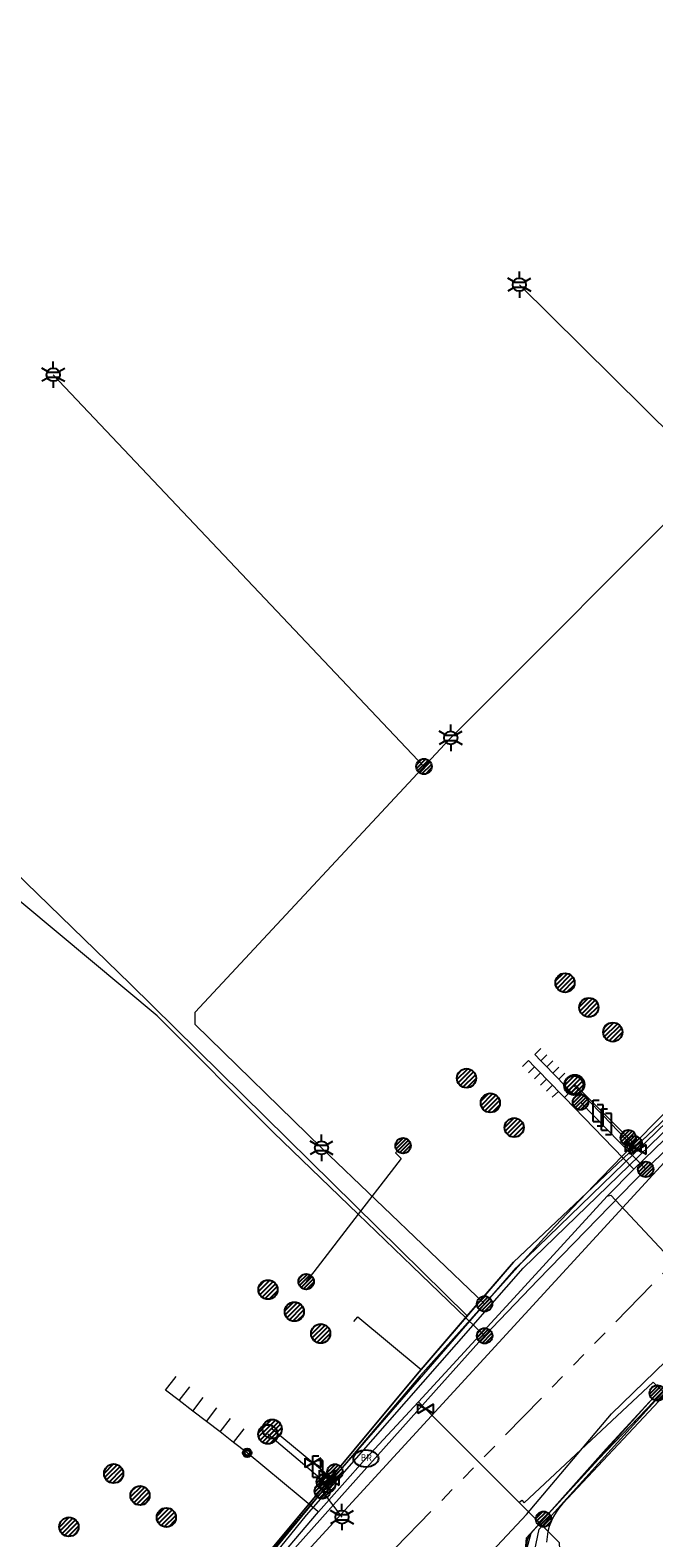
# Model space of a CAD drawing. Header units: metres. Extents: x 197355 to 199157, y 355772 to 356286.
# Tile 118 of 256: x 197650 to 197686, y 356170 to 356258. Entities that reach past the tile are written whole.
import ezdxf
from ezdxf.enums import TextEntityAlignment as Align
from ezdxf.lldxf.tags import DXFTag

# ---------------------------------------------------------------- set-up
doc = ezdxf.new("R2010")
doc.units = ezdxf.units.M
doc.linetypes.add('RI-GWA', pattern=[18.45, 6, -1.8, 1.75, -1.8, 1.75, -1.8, 1.75, -1.8])
for name, color, linetype, lineweight in [('B-WE-KL-DATA_HULPSTUK_KPNB.V.-S', 90, 'Continuous', 25), ('B-WE-KL-DATA_KABELBUNDEL_KPNB.V.-G', 90, 'Continuous', 18), ('B-WE-KL-DATA_KABELBUNDEL_ZIGGOB.V.-G', 94, 'Continuous', 18), ('B-WE-KL-DATA_TELECOM_ZIGGOB.V.-G', 94, 'KL-TELECOM-ALGEMEEN-N', 18), ('B-WE-KL-DATA_ZIGGOB.V.-G', 94, 'KL-DATA-N', 18), ('B-WE-KL-ET_LS_ENEXISNETBEHEERB.V.-G', 190, 'KL-LS-N', 18), ('B-WE-KL-ET_LS_HULPSTUK_ENEXISNETBEHEERB.V.-S', 190, 'Continuous', 25), ('B-WE-KL-ET_LS_KABELBUNDEL_ENEXISNETBEHEERB.V.-G', 190, 'KL-BUNDEL-N', 18), ('B-WE-KL-GAS_HULPSTUK_ENEXISNETBEHEERB.V.-S', 30, 'Continuous', 25), ('B-WE-KL-GAS_LD_AANSLUITLEIDING_30 MBAR_PE_25_ENEXISNETBEHEERB.V.-G', 50, 'KL-GAS-LD-N', 18), ('B-WE-KL-GAS_LD_AANSLUITLEIDING_30 MBAR_PE_40_ENEXISNETBEHEERB.V.-G', 50, 'KL-GAS-LD-N', 18), ('B-WE-KL-GAS_LD_AANSLUITLEIDING_30 MBAR_PE_50_ENEXISNETBEHEERB.V.-G', 50, 'KL-GAS-LD-N', 18), ('B-WE-KL-GAS_LD_ENEXISNETBEHEERB.V.-G', 50, 'KL-GAS-LD-N', 18), ('B-WE-KL-GAS_LD_HOOFDLEIDING_30 MBAR_PE_ENEXISNETBEHEERB.V.-G', 50, 'KL-GAS-LD-N', 18), ('B-WE-KL-GAS_LD_HOOFDLEIDING_30 MBAR_PVC_110_ENEXISNETBEHEERB.V.-G', 50, 'KL-GAS-LD-N', 18), ('B-WE-KL-WATER_HULPSTUK_NVWATERLEIDINGMAATSCHAPPIJLIMBURG-S', 170, 'Continuous', 25), ('B-WE-KL-WATER_TRANSPORTLEIDING_NVWATERLEIDINGMAATSCHAPPIJLIMBURG-G', 170, 'KL-WATER-TR-N', 18), ('B-WE-RI-GWA_GEMEENTEROERMOND-G', 30, 'RI-GWA', 18)]:
    doc.layers.add(name, color=color, linetype=linetype, lineweight=lineweight)
doc.styles.add('NLCS-ISO', font='NLCS-ISO.ttf')
doc.styles.get("Standard").update_dxf_attribs({"font": 'isocp.shx'})
doc.linetypes.add('KL-BUNDEL-N', pattern='A,28,-5,[103,NLCS.SHX,S=1.25,R=0,X=0,Y=0],-5,[103,NLCS.SHX,S=1.25,R=0,X=0,Y=0],-5,[103,NLCS.SHX,S=1.25,R=0,X=0,Y=0],-5,[103,NLCS.SHX,S=1.25,R=0,X=0,Y=0],-5', length=53)
tags = doc.linetypes.add('KL-DATA-N', pattern='A,4,-1,[101,NLCS.SHX,S=0.5,R=0,X=0,Y=0],-1,4,-1,["D",Standard,S=1,R=0,X=-0.25,Y=-0.5],-1.5', length=12.5).pattern_tags.tags
tags[18] = DXFTag(74, 10)
tags = doc.linetypes.add('KL-GAS-LD-N', pattern='A,4,-1,[69,NLCS.SHX,S=0.5,R=0,X=0,Y=0],-1,4,-1,["L",Standard,S=1,R=0,X=0.25,Y=-0.5],-2', length=13).pattern_tags.tags
tags[18] = DXFTag(74, 10)
tags = doc.linetypes.add('KL-LS-N', pattern='A,4,-1,[103,NLCS.SHX,S=0.75,R=0,X=0,Y=0],-1,4,-1,["L",Standard,S=1,R=0,X=0,Y=-0.5],-2', length=13).pattern_tags.tags
tags[18] = DXFTag(74, 10)
doc.linetypes.add('KL-TELECOM-ALGEMEEN-N', pattern='A,7,-1,[101,NLCS.SHX,S=0.5,R=0,X=0,Y=0],-1', length=9)
doc.linetypes.add('KL-WATER-TR-N', pattern='A,7,-0.5,[168,NLCS.SHX,S=0.75,R=0,X=0.75,Y=0],-2,[168,NLCS.SHX,S=0.75,R=0,X=0.75,Y=0],-2', length=11.5)

# ---------------------------------------------------------------- blocks, each defined once
blk = doc.blocks.new('SKL-ET_HULP_MOF-SO')
h = blk.add_hatch()
h.set_pattern_fill('ANSI31', color=256, scale=6, style=0)
h.set_pattern_definition([(45, (-2.25, -126.982), (-0.53033, 0.53033), [])])
edge = h.paths.add_edge_path()
edge.add_arc((0, 0), 2.25, 0, 360)
at = {"linetype": 'Continuous'}
blk.add_circle((0, 0), 2.25, dxfattribs=at)
blk = doc.blocks.new('SKL-WTB_HULP_AANSLUITPUNT-SO')
h = blk.add_hatch()
h.set_pattern_fill('ANSI31', color=256, scale=3, style=0)
h.set_pattern_definition([(45, (-1.125, -63.491), (-0.265165, 0.265165), [])])
edge = h.paths.add_edge_path()
edge.add_arc((0, 0), 1.12, 0, 360)
at = {"linetype": 'Continuous'}
blk.add_circle((0, 0), 1.12, dxfattribs=at)
blk = doc.blocks.new('SKL-WTB_HULP_AFSLUITER-SO')
for p, q in [((2.3, 1.37), (-2.3, -1.37)), ((-2.3, 1.37), (2.3, -1.37)), ((2.3, -1.37), (2.3, 1.37))]:
    blk.add_line(p, q)
at = {"ltscale": 0.1}
blk.add_line((-2.3, -1.37), (-2.3, 1.37), dxfattribs=at)
blk = doc.blocks.new('SKL-WTB_HULP_VERLOOPSTUK-SO')
for p, q in [((-0.539, -0.383), (-0.539, 0.867)), ((-0.539, 0.867), (-0.193, 0.867)), ((0.048, 0.598), (-0.298, 0.598)), ((0.048, -0.652), (0.048, 0.598)), ((-0.539, -0.383), (-0.193, -0.383)), ((0.048, -0.652), (-0.298, -0.652))]:
    blk.add_line(p, q)
blk = doc.blocks.new('SKL-ET_HULP_AANSLUITPUNT-SO')
h = blk.add_hatch()
h.set_pattern_fill('ANSI31', color=256, scale=30, style=0)
h.set_pattern_definition([(45, (-11.25, -634.91), (-2.65165, 2.65165), [])])
edge = h.paths.add_edge_path()
edge.add_arc((0, 0), 11.2, 0, 360)
at = {"linetype": 'Continuous'}
blk.add_circle((0, 0), 11.2, dxfattribs=at)
blk = doc.blocks.new('B-SIE-WEG_LICHTMAST-SO')
at = {"ltscale": 0.1}
for p, q in [((-0.334, 0.193), (-0.668, 0.386)), ((0, 0.386), (0, 0.772)), ((0.334, 0.193), (0.668, 0.386)), ((-0.334, -0.193), (-0.668, -0.386)), ((0, -0.386), (0, -0.772)), ((0.334, -0.193), (0.668, -0.386))]:
    blk.add_line(p, q, dxfattribs=at)
at = {"flags": 128}
for points in [[(-0.354, 0.152), (0.354, 0.152)], [(-0.354, -0.152), (0.354, -0.152)]]:
    blk.add_lwpolyline(points, dxfattribs=at)
at = {"ltscale": 0.1}
blk.add_circle((0, 0), 0.386, dxfattribs=at)
at = {"style": 'NLCS-ISO'}
blk.add_attdef('TYPE', text='', height=0.549, dxfattribs=at).set_placement((0, 0.772), align=Align.BOTTOM_CENTER)
blk = doc.blocks.new('SIE-WEG_STRAATPOT_BRANDKRAAN-SO')
blk.add_ellipse((0, 0), major_axis=(-0.729, 0), ratio=0.685994)
at = {"style": 'NLCS-ISO'}
blk.add_text('BR', height=0.4, dxfattribs=at).set_placement((-0.298, -0.153))
blk = doc.blocks.new('SIE-WEG_AFVALBAK_TYPE_01')
for radius in [0.25, 0.156]:
    blk.add_circle((0, 0), radius)

msp = doc.modelspace()

# ---------------------------------------------------------------- linework, layer by layer
at = {"layer": 'B-WE-KL-DATA_KABELBUNDEL_KPNB.V.-G', "ltscale": 0.5, "flags": 128}
for points in [[(197663.789, 356167.193), (197687.005, 356192.478), (197705.763, 356210.188), (197714.564, 356217.062), (197723.719, 356223.458), (197724.766, 356224.253), (197725.872, 356224.964), (197727.03, 356225.586), (197728.353, 356226.161), (197729.72, 356226.621), (197731.122, 356226.961), (197731.364, 356226.977), (197731.604, 356227.014), (197731.839, 356227.071), (197732.069, 356227.148), (197732.291, 356227.245), (197732.505, 356227.361), (197732.707, 356227.495), (197732.897, 356227.645), (197733.073, 356227.812), (197739.927, 356237.17)], [(197676.318, 356182.129), (197672.089, 356186.197), (197668.947, 356189.22), (197663.999, 356193.98), (197657.211, 356200.779), (197643.532, 356212.193), (197637.696, 356218.084), (197631.726, 356223.457), (197630.044, 356224.889), (197622.633, 356230.615), (197616.539, 356234.556)], [(197727.22, 356215.763), (197725.434, 356214.361), (197723.894, 356213.091), (197720.073, 356209.928), (197716.035, 356206.422), (197712.279, 356203.124), (197708.597, 356199.809), (197704.87, 356196.434), (197702.975, 356194.648), (197699.351, 356191.208), (197697.731, 356189.667), (197694.178, 356186.141), (197691.357, 356183.415), (197687.899, 356179.805), (197686.478, 356178.322), (197680.865, 356172.335), (197680.664, 356172.101), (197680.485, 356171.85), (197680.329, 356171.584), (197680.198, 356171.305), (197680.091, 356171.015), (197680.011, 356170.717), (197679.958, 356170.414), (197679.932, 356170.106)], [(197685.711, 356191.839), (197705.343, 356210.601), (197708.313, 356213.188)], [(197685.711, 356191.839), (197681.907, 356195.751)], [(197671.562, 356193.217), (197671.124, 356192.791), (197671.452, 356192.46), (197670.872, 356191.71), (197668.947, 356189.22), (197666.348, 356185.858), (197665.908, 356185.289)], [(197676.318, 356182.129), (197679.42, 356185.378), (197685.711, 356191.839)], [(197663.302, 356167.565), (197673.496, 356178.97), (197676.318, 356182.129)]]:
    msp.add_lwpolyline(points, dxfattribs=at)
at = {"layer": 'B-WE-KL-DATA_KABELBUNDEL_ZIGGOB.V.-G', "ltscale": 0.5, "flags": 128}
for points in [[(197675.307, 356183.292), (197655.637, 356202.648), (197638.727, 356219.059), (197635.992, 356220.235), (197632.055, 356223.831), (197627.932, 356227.213), (197623.636, 356230.373), (197621.427, 356231.866), (197617.379, 356234.415)], [(197667.031, 356158.562), (197669.93, 356162.275), (197678.762, 356171.715), (197683.715, 356177.577), (197703.399, 356196.675), (197727.357, 356217.527)], [(197675.307, 356183.292), (197678, 356186.416), (197691.186, 356198.886)], [(197668.695, 356182.972), (197668.919, 356183.241), (197672.614, 356180.168)], [(197672.614, 356180.168), (197675.307, 356183.292)], [(197661.49, 356166.822), (197672.614, 356180.168)], [(197672.713, 356160.331), (197678.568, 356167.978), (197678.754, 356170.341), (197682.959, 356174.935), (197686.794, 356178.927)]]:
    msp.add_lwpolyline(points, dxfattribs=at)
at = {"layer": 'B-WE-KL-DATA_TELECOM_ZIGGOB.V.-G', "ltscale": 0.5, "flags": 128}
for points in [[(197657.015, 356162.608), (197657.585, 356162.134), (197672.385, 356179.902), (197675.307, 356183.292), (197655.637, 356202.648), (197638.727, 356219.059), (197635.992, 356220.235), (197634.047, 356222.059), (197632.055, 356223.831), (197630.016, 356225.55), (197627.932, 356227.213), (197625.805, 356228.822), (197623.636, 356230.373), (197621.427, 356231.866), (197619.179, 356233.3), (197617.379, 356234.415), (197620.349, 356239.429), (197621.054, 356240.42), (197623.355, 356243.566), (197625.724, 356246.676), (197628.159, 356249.747), (197630.661, 356252.781), (197633.23, 356255.775), (197635.45, 356258.266)], [(197657.015, 356162.608), (197657.585, 356162.134), (197672.385, 356179.902), (197675.307, 356183.292), (197655.637, 356202.648), (197638.727, 356219.059), (197635.992, 356220.235), (197634.047, 356222.059), (197632.055, 356223.831), (197630.016, 356225.55), (197627.932, 356227.213), (197625.805, 356228.822), (197623.636, 356230.373), (197621.427, 356231.866), (197619.179, 356233.3), (197617.379, 356234.415), (197614.832, 356230.117), (197613.803, 356228.425), (197612.771, 356226.691), (197611.736, 356224.914), (197610.699, 356223.096), (197609.661, 356221.235), (197608.62, 356219.334), (197607.578, 356217.393), (197606.534, 356215.411), (197605.374, 356213.164), (197604.305, 356211.051), (197604.662, 356210.872)], [(197719.743, 356225.047), (197720.262, 356224.411), (197704.392, 356211.375), (197678, 356186.416), (197672.385, 356179.902), (197657.585, 356162.134), (197657.015, 356162.608)], [(197705.956, 356188.797), (197701.648, 356193.402), (197692.201, 356184.557), (197682.959, 356174.935), (197678.754, 356170.341), (197678.568, 356167.978), (197674.02, 356162.043), (197672.713, 356160.331), (197672.534, 356160.462), (197672.343, 356160.573), (197672.141, 356160.665), (197671.93, 356160.735), (197671.712, 356160.783), (197671.49, 356160.809), (197671.265, 356160.813), (197671.041, 356160.793), (197670.819, 356160.752), (197670.601, 356160.688), (197670.391, 356160.603), (197670.189, 356160.497), (197669.997, 356160.372), (197669.819, 356160.229), (197669.655, 356160.068), (197669.507, 356159.893), (197667.849, 356158.075), (197666.364, 356158.958), (197659.381, 356164.29), (197657.585, 356162.134), (197657.015, 356162.608)], [(197701.951, 356185.05), (197697.642, 356189.652), (197692.201, 356184.557), (197682.959, 356174.935), (197678.754, 356170.341), (197678.568, 356167.978), (197674.02, 356162.043), (197672.713, 356160.331), (197672.534, 356160.462), (197672.343, 356160.573), (197672.141, 356160.665), (197671.93, 356160.735), (197671.712, 356160.783), (197671.49, 356160.809), (197671.265, 356160.813), (197671.041, 356160.793), (197670.819, 356160.752), (197670.601, 356160.688), (197670.391, 356160.603), (197670.189, 356160.497), (197669.997, 356160.372), (197669.819, 356160.229), (197669.655, 356160.068), (197669.507, 356159.893), (197667.849, 356158.075), (197666.364, 356158.958), (197659.381, 356164.29), (197657.585, 356162.134), (197657.015, 356162.608)], [(197697.946, 356181.304), (197693.639, 356185.904), (197692.201, 356184.557), (197682.959, 356174.935), (197678.754, 356170.341), (197678.568, 356167.978), (197674.02, 356162.043), (197672.713, 356160.331), (197672.534, 356160.462), (197672.343, 356160.573), (197672.141, 356160.665), (197671.93, 356160.735), (197671.712, 356160.783), (197671.49, 356160.809), (197671.265, 356160.813), (197671.041, 356160.793), (197670.819, 356160.752), (197670.601, 356160.688), (197670.391, 356160.603), (197670.189, 356160.497), (197669.997, 356160.372), (197669.819, 356160.229), (197669.655, 356160.068), (197669.507, 356159.893), (197667.849, 356158.075), (197666.364, 356158.958), (197659.381, 356164.29), (197657.585, 356162.134), (197657.015, 356162.608)], [(197695.047, 356178.592), (197690.587, 356182.876), (197682.959, 356174.935), (197678.754, 356170.341), (197678.568, 356167.978), (197674.02, 356162.043), (197672.713, 356160.331), (197672.534, 356160.462), (197672.343, 356160.573), (197672.141, 356160.665), (197671.93, 356160.735), (197671.712, 356160.783), (197671.49, 356160.809), (197671.265, 356160.813), (197671.041, 356160.793), (197670.819, 356160.752), (197670.601, 356160.688), (197670.391, 356160.603), (197670.189, 356160.497), (197669.997, 356160.372), (197669.819, 356160.229), (197669.655, 356160.068), (197669.507, 356159.893), (197667.849, 356158.075), (197666.364, 356158.958), (197659.381, 356164.29), (197657.585, 356162.134), (197657.015, 356162.608)], [(197691.042, 356174.846), (197686.794, 356178.927), (197682.959, 356174.935), (197678.754, 356170.341), (197678.568, 356167.978), (197674.02, 356162.043), (197672.713, 356160.331), (197672.534, 356160.462), (197672.343, 356160.573), (197672.141, 356160.665), (197671.93, 356160.735), (197671.712, 356160.783), (197671.49, 356160.809), (197671.265, 356160.813), (197671.041, 356160.793), (197670.819, 356160.752), (197670.601, 356160.688), (197670.391, 356160.603), (197670.189, 356160.497), (197669.997, 356160.372), (197669.819, 356160.229), (197669.655, 356160.068), (197669.507, 356159.893), (197667.849, 356158.075), (197666.364, 356158.958), (197659.381, 356164.29), (197657.585, 356162.134), (197657.015, 356162.608)]]:
    msp.add_lwpolyline(points, dxfattribs=at)
at = {"layer": 'B-WE-KL-DATA_ZIGGOB.V.-G', "ltscale": 0.5, "flags": 128}
msp.add_lwpolyline([(197634.534, 356076.285), (197634.174, 356076.74), (197634.069, 356077.31), (197634.498, 356077.835), (197632.602, 356079.302), (197631.616, 356077.921), (197621.884, 356085.078), (197621.378, 356090.417), (197623.499, 356094.148), (197629.038, 356103.323), (197634.204, 356111.631), (197638.997, 356119.072), (197642.467, 356124.219), (197662.777, 356152.829), (197667.031, 356158.562), (197669.93, 356162.275), (197678.762, 356171.715), (197683.715, 356177.577), (197703.399, 356196.675), (197729.636, 356219.51), (197733.823, 356222.706), (197734.486, 356223.011), (197735.301, 356223.264), (197736.498, 356223.331), (197737.749, 356223.035), (197738.86, 356222.396), (197743.687, 356216.772), (197750.039, 356223.262), (197753.761, 356226.299), (197776.533, 356241.02), (197787.535, 356244.89)], dxfattribs=at)
at = {"layer": 'B-WE-KL-ET_LS_ENEXISNETBEHEERB.V.-G', "ltscale": 0.5, "flags": 128}
for points in [[(197674.34, 356216.999), (197674.691, 356217.356), (197689.258, 356231.923), (197689.256, 356232.628), (197678.344, 356243.424)], [(197672.779, 356215.33), (197651.161, 356238.175)], [(197726.714, 356229.311), (197726.953, 356229.509), (197727.037, 356229.602), (197727.064, 356229.694), (197727.033, 356229.784), (197726.946, 356229.874), (197726.831, 356229.94), (197726.717, 356229.962), (197726.603, 356229.937), (197726.49, 356229.868), (197722.632, 356226.715), (197719.119, 356223.834), (197715.629, 356220.938), (197711.815, 356217.734), (197704.253, 356211.518), (197701.878, 356209.383), (197699.97, 356207.649), (197698.044, 356205.88), (197696.284, 356204.245), (197694.562, 356202.629), (197692.879, 356201.031), (197691.235, 356199.453), (197689.63, 356197.893), (197688.064, 356196.352), (197686.536, 356194.831), (197685.048, 356193.328), (197683.121, 356191.349), (197681.44, 356189.592), (197679.816, 356187.862), (197678.249, 356186.16), (197672.54, 356179.773), (197653.97, 356157.913), (197639.929, 356139.164), (197635.169, 356132.067), (197629.891, 356123.858), (197628.662, 356122.179), (197620.521, 356108.801), (197616.861, 356102.656), (197616.806, 356102.527), (197616.809, 356102.423), (197616.864, 356102.334), (197616.971, 356102.261), (197616.987, 356102.253), (197617.105, 356102.215), (197617.207, 356102.223), (197617.293, 356102.279), (197617.363, 356102.382)], [(197772.007, 356203.736), (197771.089, 356202.953), (197770.125, 356202.112), (197770.028, 356202.043), (197769.92, 356201.994), (197769.805, 356201.966), (197769.688, 356201.96), (197769.573, 356201.978), (197769.465, 356202.017), (197769.367, 356202.078), (197769.284, 356202.156), (197767.581, 356204.13), (197767.426, 356204.252), (197767.236, 356204.305), (197767.042, 356204.283), (197766.871, 356204.188), (197759.282, 356197.712), (197758.529, 356197.065), (197758.359, 356196.969), (197758.165, 356196.946), (197757.977, 356196.999), (197757.823, 356197.119), (197737.318, 356221.012), (197737.113, 356221.215), (197736.891, 356221.396), (197736.654, 356221.554), (197736.404, 356221.687), (197736.143, 356221.794), (197735.872, 356221.875), (197735.593, 356221.929), (197735.31, 356221.955), (197735.024, 356221.953), (197734.736, 356221.924), (197734.451, 356221.867), (197734.169, 356221.782), (197733.893, 356221.672), (197733.624, 356221.536), (197733.366, 356221.375), (197733.12, 356221.191), (197730.257, 356218.826), (197724.939, 356214.445), (197722.558, 356212.467), (197719.993, 356210.325), (197717.428, 356208.168), (197715.855, 356206.836), (197713.571, 356204.886), (197712.128, 356203.641), (197710.256, 356202.013), (197708.259, 356200.26), (197706.376, 356198.593), (197704.642, 356196.998), (197702.686, 356195.173), (197700.75, 356193.338), (197699.043, 356191.698), (197697.659, 356190.351), (197695.442, 356188.163), (197693.504, 356186.217), (197692.701, 356185.401), (197691.149, 356183.809), (197690.709, 356183.354), (197687.262, 356179.726), (197686.392, 356178.792), (197683.411, 356175.539), (197679.756, 356171.436)], [(197715.629, 356220.938), (197711.815, 356217.734), (197704.253, 356211.518), (197707.044, 356213.812), (197704.253, 356211.518), (197707.044, 356213.812), (197704.253, 356211.518), (197701.878, 356209.383), (197699.97, 356207.649), (197698.044, 356205.88), (197696.284, 356204.245), (197694.562, 356202.629), (197692.879, 356201.031), (197691.235, 356199.453), (197689.63, 356197.893), (197688.064, 356196.352), (197686.536, 356194.831), (197685.048, 356193.328), (197683.121, 356191.349), (197681.44, 356189.592), (197679.816, 356187.862), (197678.249, 356186.16), (197676.315, 356183.996)], [(197666.806, 356193.089), (197659.444, 356200.289), (197659.427, 356201.004), (197673.996, 356216.636), (197674.34, 356216.999)], [(197684.693, 356193.682), (197681.576, 356196.79)], [(197685.048, 356193.328), (197684.693, 356193.682)], [(197676.315, 356183.996), (197666.806, 356193.089)], [(197676.315, 356183.996), (197672.54, 356179.773), (197653.97, 356157.913), (197639.929, 356139.164), (197635.169, 356132.067), (197629.891, 356123.858), (197628.662, 356122.179), (197620.521, 356108.801), (197612.578, 356095.463), (197612.525, 356095.337), (197612.509, 356095.177), (197612.544, 356095.02), (197612.628, 356094.882), (197612.752, 356094.778), (197613.956, 356094.067), (197621.16, 356089.861), (197621.306, 356089.732), (197621.392, 356089.556), (197621.404, 356089.362), (197621.34, 356089.177), (197620.133, 356087.11), (197620.035, 356086.896), (197619.981, 356086.666), (197619.975, 356086.43), (197620.019, 356086.183), (197620.127, 356085.909), (197620.255, 356085.644), (197620.404, 356085.39), (197620.57, 356085.148), (197620.755, 356084.918), (197620.956, 356084.704), (197621.174, 356084.505), (197621.405, 356084.323), (197621.892, 356083.969), (197635.646, 356073.258), (197636.422, 356072.629), (197638.492, 356070.885), (197638.662, 356070.791), (197638.856, 356070.77), (197639.043, 356070.825), (197639.194, 356070.947), (197640.304, 356072.28), (197640.456, 356072.403), (197640.643, 356072.458), (197640.837, 356072.437), (197641.008, 356072.344), (197642.657, 356070.971), (197642.76, 356070.915), (197642.876, 356070.903), (197642.988, 356070.936), (197643.079, 356071.01)], [(197666.967, 356173.623), (197663.676, 356176.385)], [(197667.17, 356173.452), (197666.967, 356173.623)], [(197666.85, 356173.076), (197667.999, 356171.559)], [(197679.756, 356171.436), (197679.018, 356170.604), (197678.884, 356170.414), (197678.795, 356170.199), (197678.757, 356169.969), (197678.77, 356169.737), (197678.794, 356169.601), (197678.896, 356169.276), (197679.011, 356168.967), (197679.14, 356168.676), (197679.282, 356168.404), (197679.436, 356168.153), (197679.6, 356167.923), (197679.775, 356167.717), (197679.96, 356167.534), (197680.033, 356167.451), (197680.069, 356167.346), (197680.062, 356167.236), (197680.013, 356167.137), (197674.962, 356160.57), (197674.816, 356160.441), (197674.631, 356160.378), (197674.437, 356160.391), (197674.262, 356160.477), (197673.86, 356160.787), (197673.54, 356160.941), (197673.22, 356161.069), (197672.903, 356161.17), (197672.59, 356161.244), (197672.28, 356161.291), (197671.974, 356161.31), (197671.675, 356161.302), (197671.381, 356161.267), (197671.095, 356161.205), (197670.817, 356161.116), (197670.547, 356161), (197670.287, 356160.857), (197670.037, 356160.689), (197669.798, 356160.494), (197669.571, 356160.275), (197669.355, 356160.031), (197668.289, 356158.673), (197665.934, 356155.761), (197662.113, 356150.945), (197658.356, 356146.092), (197656.903, 356144.182), (197655.158, 356141.865), (197651.462, 356136.864), (197647.833, 356131.826), (197646.236, 356129.581), (197641.932, 356123.2), (197639.744, 356119.843), (197637.695, 356116.637), (197637.161, 356115.79), (197635.207, 356112.658), (197633.284, 356109.517), (197632.65, 356108.47), (197630.461, 356104.796), (197629.554, 356103.251), (197620.133, 356087.11), (197620.035, 356086.896), (197619.981, 356086.666), (197619.975, 356086.43), (197620.019, 356086.183), (197620.127, 356085.909), (197620.255, 356085.644), (197620.404, 356085.39), (197620.57, 356085.148), (197620.755, 356084.918), (197620.956, 356084.704), (197621.174, 356084.505), (197621.405, 356084.323), (197621.892, 356083.969), (197635.646, 356073.258), (197636.422, 356072.629), (197638.492, 356070.885), (197638.662, 356070.791), (197638.856, 356070.77), (197639.043, 356070.825), (197639.194, 356070.947), (197640.304, 356072.28), (197640.456, 356072.403), (197640.643, 356072.458), (197640.837, 356072.437), (197641.008, 356072.344), (197642.657, 356070.971), (197642.76, 356070.915), (197642.876, 356070.903), (197642.988, 356070.936), (197643.079, 356071.01)], [(197679.756, 356171.436), (197679.018, 356170.604), (197678.884, 356170.414), (197678.795, 356170.199), (197678.757, 356169.969), (197678.77, 356169.737), (197678.794, 356169.601), (197678.896, 356169.276), (197679.011, 356168.967), (197679.14, 356168.676), (197679.282, 356168.404), (197679.436, 356168.153), (197679.6, 356167.923), (197679.775, 356167.717), (197679.96, 356167.534), (197682.782, 356165.105), (197695.796, 356152.494), (197697.181, 356151.19), (197698.547, 356149.867), (197700.597, 356147.814), (197702.604, 356145.718), (197704.365, 356143.805), (197705.502, 356142.531), (197706.624, 356141.242), (197707.291, 356140.486), (197709.518, 356137.624), (197711.04, 356135.626), (197712.546, 356133.615), (197714.982, 356130.284), (197716.506, 356128.15), (197718.012, 356126.003), (197720.079, 356122.99), (197727.084, 356112.644)]]:
    msp.add_lwpolyline(points, dxfattribs=at)
at = {"layer": 'B-WE-KL-ET_LS_KABELBUNDEL_ENEXISNETBEHEERB.V.-G', "ltscale": 0.5, "flags": 128}
for points in [[(197674.34, 356216.999), (197674.691, 356217.356), (197689.258, 356231.923), (197689.256, 356232.628), (197678.344, 356243.424)], [(197715.629, 356220.938), (197711.815, 356217.734), (197704.253, 356211.518), (197707.044, 356213.812), (197704.253, 356211.518), (197707.044, 356213.812), (197704.253, 356211.518), (197701.878, 356209.383), (197699.97, 356207.649), (197698.044, 356205.88), (197696.284, 356204.245), (197694.562, 356202.629), (197692.879, 356201.031), (197691.235, 356199.453), (197689.63, 356197.893), (197688.064, 356196.352), (197686.536, 356194.831), (197685.048, 356193.328), (197683.121, 356191.349), (197681.44, 356189.592), (197679.816, 356187.862), (197678.249, 356186.16), (197676.315, 356183.996)], [(197666.806, 356193.089), (197659.444, 356200.289), (197659.427, 356201.004), (197673.996, 356216.636), (197674.34, 356216.999)], [(197676.315, 356183.996), (197666.806, 356193.089)], [(197676.315, 356183.996), (197672.54, 356179.773), (197653.97, 356157.913), (197639.929, 356139.164), (197635.169, 356132.067), (197629.891, 356123.858), (197628.662, 356122.179), (197620.521, 356108.801), (197616.861, 356102.656)], [(197687.262, 356179.726), (197686.392, 356178.792), (197680.489, 356172.261), (197679.756, 356171.436)], [(197679.756, 356171.436), (197679.018, 356170.604), (197678.77, 356169.737), (197678.794, 356169.601), (197679.96, 356167.534)]]:
    msp.add_lwpolyline(points, dxfattribs=at)
at = {"layer": 'B-WE-KL-GAS_LD_AANSLUITLEIDING_30 MBAR_PE_25_ENEXISNETBEHEERB.V.-G', "ltscale": 0.5, "flags": 128}
for points in [[(197666.305, 356174.717), (197663.931, 356176.692)], [(197666.842, 356174.269), (197666.305, 356174.717)]]:
    msp.add_lwpolyline(points, dxfattribs=at)
at = {"layer": 'B-WE-KL-GAS_LD_AANSLUITLEIDING_30 MBAR_PE_40_ENEXISNETBEHEERB.V.-G', "ltscale": 0.5, "flags": 128}
msp.add_lwpolyline([(197683.185, 356195.007), (197681.515, 356196.731)], dxfattribs=at)
at = {"layer": 'B-WE-KL-GAS_LD_AANSLUITLEIDING_30 MBAR_PE_50_ENEXISNETBEHEERB.V.-G', "ltscale": 0.5, "flags": 128}
msp.add_lwpolyline([(197683.672, 356194.504), (197683.185, 356195.007)], dxfattribs=at)
at = {"layer": 'B-WE-KL-GAS_LD_ENEXISNETBEHEERB.V.-G', "ltscale": 0.5, "flags": 128}
msp.add_lwpolyline([(197614.766, 356099.739), (197628.104, 356121.386), (197638.335, 356136.405), (197638.512, 356136.641), (197654.72, 356157.836), (197665.922, 356171.676), (197678.567, 356186.081), (197698.313, 356205.198), (197704.406, 356210.868), (197718.358, 356222.724), (197727.032, 356229.287)], dxfattribs=at)
at = {"layer": 'B-WE-KL-GAS_LD_HOOFDLEIDING_30 MBAR_PE_ENEXISNETBEHEERB.V.-G', "ltscale": 0.5, "flags": 128}
for points in [[(197684.994, 356193.138), (197683.672, 356194.504)], [(197685.273, 356192.994), (197684.994, 356193.138)], [(197667.15, 356174.013), (197666.842, 356174.269)], [(197667.378, 356173.694), (197667.34, 356173.855), (197667.15, 356174.013)]]:
    msp.add_lwpolyline(points, dxfattribs=at)
at = {"layer": 'B-WE-KL-GAS_LD_HOOFDLEIDING_30 MBAR_PVC_110_ENEXISNETBEHEERB.V.-G', "ltscale": 0.5, "flags": 128}
for points in [[(197615.787, 356099.992), (197616.461, 356101.135), (197619.429, 356107.087), (197622.451, 356111.674), (197630.076, 356123.992), (197638.249, 356136.633), (197644.11, 356145.05), (197654.489, 356158.028), (197667.378, 356173.694), (197678.15, 356186.1), (197698.296, 356205.601), (197709.361, 356215.733), (197726.933, 356229.877), (197727.979, 356230.88)], [(197731.288, 356105.736), (197730.463, 356107.219), (197725.598, 356115.17), (197720.273, 356123.055), (197719.278, 356124.636), (197718.226, 356126.202), (197716.746, 356128.358), (197715.214, 356130.498), (197713.778, 356132.427), (197712.3, 356134.341), (197710.99, 356135.982), (197709.649, 356137.61), (197708.453, 356139.022), (197707.235, 356140.424), (197705.995, 356141.814), (197704.733, 356143.193), (197702.463, 356145.588), (197701.298, 356146.778), (197699.899, 356148.374), (197698.484, 356149.944), (197696.52, 356152.052), (197694.525, 356154.112), (197692.498, 356156.124), (197690.438, 356158.09), (197688.347, 356160.007), (197686.225, 356161.878), (197684.07, 356163.7), (197681.884, 356165.475), (197678.902, 356167.987), (197679.505, 356170.862), (197681.103, 356172.651), (197687.397, 356179.583), (197692.229, 356184.643), (197697.524, 356189.951), (197702.804, 356195.014), (197708.412, 356200.125), (197719.84, 356209.942), (197730.083, 356218.423), (197732.596, 356220.62), (197734.165, 356221.927)]]:
    msp.add_lwpolyline(points, dxfattribs=at)
at = {"layer": 'B-WE-KL-WATER_TRANSPORTLEIDING_NVWATERLEIDINGMAATSCHAPPIJLIMBURG-G', "ltscale": 0.5, "flags": 128}
for points in [[(197738.808, 356239.271), (197738.2, 356238.751), (197718.807, 356222.531), (197706.674, 356212.383), (197705.919, 356211.703), (197704.024, 356209.998), (197691.507, 356198.129), (197685.02, 356191.843), (197683.471, 356190.27), (197678.029, 356184.324), (197672.453, 356178.288)], [(197679.592, 356198.168), (197679.245, 356198.527), (197679.604, 356198.875)], [(197679.233, 356197.82), (197678.885, 356198.18), (197678.526, 356197.832)], [(197679.233, 356197.82), (197678.874, 356197.473)], [(197679.581, 356197.461), (197679.233, 356197.82)], [(197679.592, 356198.168), (197679.952, 356198.516)], [(197679.94, 356197.809), (197679.592, 356198.168)], [(197679.94, 356197.809), (197680.299, 356198.157)], [(197680.288, 356197.45), (197679.94, 356197.809)], [(197680.288, 356197.45), (197680.647, 356197.798)], [(197679.581, 356197.461), (197679.222, 356197.113)], [(197679.929, 356197.102), (197679.57, 356196.754)], [(197679.929, 356197.102), (197679.581, 356197.461)], [(197680.277, 356196.743), (197679.929, 356197.102)], [(197680.636, 356197.09), (197680.288, 356197.45)], [(197680.636, 356197.09), (197680.995, 356197.438)], [(197680.984, 356196.731), (197680.636, 356197.09)], [(197680.984, 356196.731), (197681.343, 356197.079)], [(197680.277, 356196.743), (197679.917, 356196.395)], [(197680.624, 356196.383), (197680.265, 356196.036)], [(197680.624, 356196.383), (197680.277, 356196.743)], [(197680.972, 356196.024), (197680.624, 356196.383)], [(197680.972, 356196.024), (197681.331, 356196.372), (197680.984, 356196.731)], [(197685.02, 356191.843), (197684.985, 356191.879), (197680.972, 356196.024)], [(197683.471, 356190.27), (197683.519, 356190.285), (197683.682, 356190.337), (197689.898, 356183.691)], [(197658.508, 356178.352), (197657.715, 356178.961), (197658.324, 356179.754)], [(197678.335, 356172.406), (197678.372, 356172.44), (197678.481, 356172.542), (197678.618, 356172.396), (197686.14, 356179.433), (197690.959, 356174.924), (197691.041, 356174.847), (197693.083, 356172.666), (197692.426, 356172.051)], [(197658.508, 356178.352), (197659.117, 356179.145)], [(197659.301, 356177.743), (197659.91, 356178.536)], [(197612.237, 356092.848), (197621.007, 356107.889), (197625.368, 356115.369), (197630.394, 356123.224), (197634.521, 356129.675), (197640.547, 356138.13), (197648.796, 356149.702), (197656.766, 356160.251), (197656.936, 356160.452), (197666.628, 356171.856), (197669.394, 356174.977), (197672.453, 356178.288)], [(197659.301, 356177.743), (197658.508, 356178.352)], [(197660.094, 356177.133), (197659.301, 356177.743)], [(197660.094, 356177.133), (197660.703, 356177.926)], [(197734.124, 356101.817), (197733.838, 356102.447), (197723.495, 356118.041), (197717.977, 356125.949), (197717.968, 356125.962), (197714.964, 356130.267), (197714.925, 356130.323), (197712.205, 356134.221), (197712.192, 356134.24), (197711.873, 356134.697), (197709.503, 356137.474), (197709.262, 356137.756), (197707.226, 356140.141), (197704.152, 356143.744), (197703.927, 356144.007), (197703.699, 356144.274), (197702.527, 356145.646), (197702.306, 356145.905), (197701.451, 356146.907), (197700.215, 356148.097), (197698.388, 356149.856), (197698.012, 356150.218), (197697.833, 356150.391), (197693.633, 356154.436), (197689.432, 356158.482), (197685.127, 356162.628), (197680.854, 356166.743), (197680.679, 356170.062), (197679.643, 356171.098), (197678.335, 356172.406), (197673.02, 356177.721), (197672.877, 356177.864), (197672.453, 356178.288)], [(197660.887, 356176.524), (197660.094, 356177.133)], [(197660.887, 356176.524), (197661.496, 356177.317)], [(197661.68, 356175.915), (197662.289, 356176.708)], [(197661.68, 356175.915), (197660.887, 356176.524)], [(197662.473, 356175.306), (197661.68, 356175.915)], [(197666.628, 356171.856), (197666.59, 356171.888), (197662.473, 356175.306)]]:
    msp.add_lwpolyline(points, dxfattribs=at)
at = {"layer": 'B-WE-RI-GWA_GEMEENTEROERMOND-G', "ltscale": 0.5, "flags": 128}
msp.add_lwpolyline([(197698.941, 356198.317), (197670.638, 356169.269)], dxfattribs=at)

# ---------------------------------------------------------------- block references
at = {"layer": 'B-WE-KL-DATA_HULPSTUK_KPNB.V.-S', "xscale": 0.2, "yscale": 0.2, "zscale": 0.2}
for p in [(197681.907, 356195.751), (197671.562, 356193.217), (197685.711, 356191.839), (197685.711, 356191.839), (197685.711, 356191.839), (197665.908, 356185.289), (197676.318, 356182.129), (197676.318, 356182.129), (197676.318, 356182.129)]:
    msp.add_blockref('SKL-ET_HULP_MOF-SO', p, dxfattribs=at)
at = {"layer": 'B-WE-KL-ET_LS_HULPSTUK_ENEXISNETBEHEERB.V.-S'}
for p in [(197678.344, 356243.424), (197651.161, 356238.175), (197674.34, 356216.999), (197666.806, 356193.089), (197667.999, 356171.559)]:
    msp.add_blockref('B-SIE-WEG_LICHTMAST-SO', p, dxfattribs=at)
for name, p, xscale, yscale, zscale in [('SKL-ET_HULP_MOF-SO', (197672.779, 356215.33), 0.2, 0.2, 0.2), ('SKL-ET_HULP_AANSLUITPUNT-SO', (197681.007, 356202.714), 0.05, 0.05, 0.05), ('SKL-ET_HULP_AANSLUITPUNT-SO', (197682.398, 356201.277), 0.05, 0.05, 0.05), ('SKL-ET_HULP_AANSLUITPUNT-SO', (197683.789, 356199.84), 0.05, 0.05, 0.05), ('SKL-ET_HULP_AANSLUITPUNT-SO', (197675.259, 356197.149), 0.05, 0.05, 0.05), ('SKL-ET_HULP_AANSLUITPUNT-SO', (197681.576, 356196.79), 0.05, 0.05, 0.05), ('SKL-ET_HULP_AANSLUITPUNT-SO', (197676.65, 356195.712), 0.05, 0.05, 0.05), ('SKL-ET_HULP_AANSLUITPUNT-SO', (197678.041, 356194.275), 0.05, 0.05, 0.05), ('SKL-ET_HULP_MOF-SO', (197684.693, 356193.682), 0.2, 0.2, 0.2), ('SKL-ET_HULP_MOF-SO', (197685.048, 356193.328), 0.2, 0.2, 0.2), ('SKL-ET_HULP_AANSLUITPUNT-SO', (197663.684, 356184.819), 0.05, 0.05, 0.05), ('SKL-ET_HULP_AANSLUITPUNT-SO', (197665.221, 356183.539), 0.05, 0.05, 0.05), ('SKL-ET_HULP_MOF-SO', (197676.315, 356183.996), 0.2, 0.2, 0.2), ('SKL-ET_HULP_AANSLUITPUNT-SO', (197666.759, 356182.259), 0.05, 0.05, 0.05), ('SKL-ET_HULP_MOF-SO', (197686.392, 356178.792), 0.2, 0.2, 0.2), ('SKL-ET_HULP_AANSLUITPUNT-SO', (197663.676, 356176.385), 0.05, 0.05, 0.05), ('SKL-ET_HULP_AANSLUITPUNT-SO', (197654.683, 356174.096), 0.05, 0.05, 0.05), ('SKL-ET_HULP_MOF-SO', (197666.967, 356173.623), 0.2, 0.2, 0.2), ('SKL-ET_HULP_MOF-SO', (197667.589, 356174.197), 0.2, 0.2, 0.2), ('SKL-ET_HULP_AANSLUITPUNT-SO', (197656.22, 356172.816), 0.05, 0.05, 0.05), ('SKL-ET_HULP_MOF-SO', (197666.85, 356173.076), 0.2, 0.2, 0.2), ('SKL-ET_HULP_MOF-SO', (197667.17, 356173.452), 0.2, 0.2, 0.2), ('SKL-ET_HULP_AANSLUITPUNT-SO', (197652.075, 356170.988), 0.05, 0.05, 0.05), ('SKL-ET_HULP_AANSLUITPUNT-SO', (197657.758, 356171.536), 0.05, 0.05, 0.05), ('SKL-ET_HULP_MOF-SO', (197679.756, 356171.436), 0.2, 0.2, 0.2)]:
    msp.add_blockref(name, p, dxfattribs=dict(at, xscale=xscale, yscale=yscale, zscale=zscale))
at = {"layer": 'B-WE-KL-GAS_HULPSTUK_ENEXISNETBEHEERB.V.-S'}
for name, p, xscale, yscale, zscale in [('SKL-WTB_HULP_AANSLUITPUNT-SO', (197681.007, 356202.714), 0.5, 0.5, 0.5), ('SKL-WTB_HULP_AANSLUITPUNT-SO', (197682.398, 356201.277), 0.5, 0.5, 0.5), ('SKL-WTB_HULP_AANSLUITPUNT-SO', (197683.789, 356199.84), 0.5, 0.5, 0.5), ('SKL-WTB_HULP_AANSLUITPUNT-SO', (197675.259, 356197.149), 0.5, 0.5, 0.5), ('SKL-WTB_HULP_AANSLUITPUNT-SO', (197681.515, 356196.731), 0.5, 0.5, 0.5), ('SKL-WTB_HULP_AANSLUITPUNT-SO', (197676.65, 356195.712), 0.5, 0.5, 0.5), ('SKL-WTB_HULP_AANSLUITPUNT-SO', (197678.041, 356194.275), 0.5, 0.5, 0.5), ('SKL-WTB_HULP_AFSLUITER-SO', (197684.994, 356193.138), 0.2, 0.2, 0.2), ('SKL-WTB_HULP_AFSLUITER-SO', (197685.273, 356192.994), 0.2, 0.2, 0.2), ('SKL-WTB_HULP_AANSLUITPUNT-SO', (197663.684, 356184.819), 0.5, 0.5, 0.5), ('SKL-WTB_HULP_AANSLUITPUNT-SO', (197665.221, 356183.539), 0.5, 0.5, 0.5), ('SKL-WTB_HULP_AANSLUITPUNT-SO', (197666.759, 356182.259), 0.5, 0.5, 0.5), ('SKL-WTB_HULP_AANSLUITPUNT-SO', (197663.931, 356176.692), 0.5, 0.5, 0.5), ('SKL-WTB_HULP_AFSLUITER-SO', (197666.305, 356174.717), 0.2, 0.2, 0.2), ('SKL-WTB_HULP_AANSLUITPUNT-SO', (197654.683, 356174.096), 0.5, 0.5, 0.5), ('SKL-WTB_HULP_AFSLUITER-SO', (197667.15, 356174.013), 0.2, 0.2, 0.2), ('SKL-WTB_HULP_AANSLUITPUNT-SO', (197656.22, 356172.816), 0.5, 0.5, 0.5), ('SKL-WTB_HULP_AFSLUITER-SO', (197667.378, 356173.694), 0.2, 0.2, 0.2), ('SKL-WTB_HULP_AANSLUITPUNT-SO', (197652.075, 356170.988), 0.5, 0.5, 0.5), ('SKL-WTB_HULP_AANSLUITPUNT-SO', (197657.758, 356171.536), 0.5, 0.5, 0.5)]:
    msp.add_blockref(name, p, dxfattribs=dict(at, xscale=xscale, yscale=yscale, zscale=zscale))
for p in [(197683.185, 356195.007), (197683.672, 356194.504), (197666.842, 356174.269)]:
    msp.add_blockref('SKL-WTB_HULP_VERLOOPSTUK-SO', p, dxfattribs=at)
at = {"layer": 'B-WE-KL-WATER_HULPSTUK_NVWATERLEIDINGMAATSCHAPPIJLIMBURG-S', "xscale": 0.2, "yscale": 0.2, "zscale": 0.2}
msp.add_blockref('SKL-WTB_HULP_AFSLUITER-SO', (197672.877, 356177.864), dxfattribs=at)
at = {"layer": 'B-WE-KL-WATER_HULPSTUK_NVWATERLEIDINGMAATSCHAPPIJLIMBURG-S'}
for name, p in [('SIE-WEG_AFVALBAK_TYPE_01', (197662.473, 356175.306)), ('SIE-WEG_STRAATPOT_BRANDKRAAN-SO', (197669.394, 356174.977))]:
    msp.add_blockref(name, p, dxfattribs=at)

doc.saveas('drawing.dxf')
